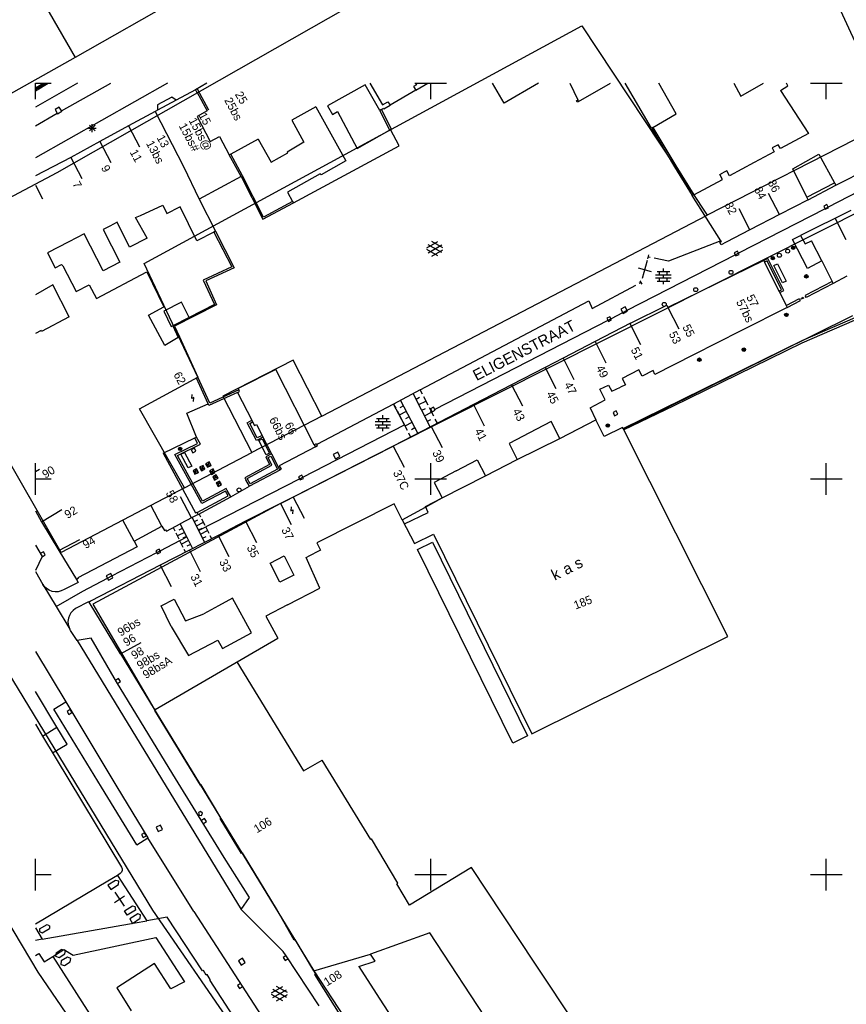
# Model space of a CAD drawing. Header units: millimetres. Extents: x 135944 to 142000, y 454200 to 456692.
# Tile 18 of 185: x 137048 to 137153, y 455184 to 455308. Entities that reach past the tile are written whole.
import ezdxf
from ezdxf.enums import TextEntityAlignment as Align

# ---------------------------------------------------------------- set-up
doc = ezdxf.new("R2010")
doc.units = ezdxf.units.MM
doc.layers.get('0').update_dxf_attribs({"color": 251})
doc.layers.add('TotaalGBKN2013X$0$Contouren', color=251, linetype='Continuous')
doc.styles.add('TotaalGBKN2013X$0$GBKN binnenstad 2009$0$Standard', font='txt')

msp = doc.modelspace()

# ---------------------------------------------------------------- linework, layer by layer
for p, q in [((137050, 455300), (137052, 455300)), ((137050, 455298), (137050, 455300)), ((137055.33, 455300), (137050, 455296.96)), ((137066.69, 455300), (137050, 455290.56)), ((137050, 455299.4), (137051.02, 455300)), ((137050, 455299.05), (137051.61, 455300)), ((137050, 455299.23), (137051.32, 455300)), ((137053.31, 455296.49), (137059.53, 455300)), ((137071.67, 455300), (137070.23, 455299.16)), ((137091.72, 455299.8), (137086.95, 455297.14)), ((137093.56, 455296.56), (137091.72, 455299.8)), ((137092.31, 455300), (137093.91, 455297.27)), ((137098.18, 455299.77), (137097.82, 455299.56)), ((137097.82, 455299.56), (137098.09, 455299.1)), ((137098, 455300), (137100, 455300)), ((137098.05, 455300), (137098.18, 455299.77)), ((137098.09, 455299.1), (137099.63, 455300)), ((137100, 455300), (137102, 455300)), ((137100, 455298), (137100, 455300)), ((137109.29, 455297.48), (137107.81, 455300)), ((137113.61, 455300), (137109.29, 455297.48)), ((137117.6, 455300), (137118.58, 455297.89)), ((137118.67, 455297.69), (137122.74, 455300)), ((137127.92, 455294.31), (137124.58, 455300)), ((137131.02, 455296.14), (137128.83, 455300)), ((137138.33, 455300), (137139.2, 455298.36)), ((137139.2, 455298.36), (137142.06, 455300)), ((137144.23, 455299.09), (137145.15, 455299.68)), ((137145.15, 455299.68), (137144.96, 455300)), ((137148, 455300), (137150, 455300)), ((137150, 455300), (137152, 455300)), ((137150, 455298), (137150, 455300)), ((137067.25, 455298.24), (137065.45, 455297.27)), ((137067.8, 455297.85), (137067.25, 455298.24)), ((137070.23, 455299.16), (137067.8, 455297.85)), ((137070.23, 455299.16), (137070.38, 455298.89)), ((137070.38, 455298.89), (137070.43, 455298.92)), ((137070.43, 455298.92), (137071.74, 455296.52)), ((137070.46, 455299.28), (137071.87, 455296.63)), ((137098.09, 455299.1), (137094.85, 455297.21)), ((137144.23, 455299.09), (137147.77, 455293.64)), ((137053.02, 455296.98), (137052.49, 455296.66)), ((137053.34, 455296.45), (137053.02, 455296.98)), ((137065.45, 455297.27), (137065.46, 455296.6)), ((137067.8, 455297.85), (137065.46, 455296.6)), ((137085.47, 455297.03), (137082.44, 455295.31)), ((137085.47, 455297.03), (137089.25, 455290.17)), ((137086.95, 455297.14), (137087.59, 455296.04)), ((137093.75, 455296.68), (137094.02, 455296.85)), ((137093.91, 455297.27), (137094.58, 455297.66)), ((137094.02, 455296.85), (137094.07, 455296.76)), ((137094.07, 455296.76), (137094.85, 455297.21)), ((137094.58, 455297.66), (137094.85, 455297.21)), ((137118.41, 455297.79), (137118.58, 455297.89)), ((137118.52, 455297.6), (137118.41, 455297.79)), ((137118.67, 455297.69), (137118.52, 455297.6)), ((137118.67, 455297.69), (137118.58, 455297.89)), ((137050, 455294.63), (137052.77, 455296.19)), ((137052.49, 455296.66), (137052.81, 455296.13)), ((137052.81, 455296.13), (137053.34, 455296.45)), ((137065.15, 455296.44), (137061.76, 455294.6)), ((137065.46, 455296.6), (137065.15, 455296.44)), ((137065.15, 455296.44), (137068.71, 455289.49)), ((137071.74, 455296.52), (137070.46, 455295.8)), ((137070.46, 455295.8), (137072.11, 455292.64)), ((137087.59, 455296.04), (137088.21, 455296.41)), ((137088.21, 455296.41), (137090.69, 455291.75)), ((137093.75, 455296.68), (137093.56, 455296.56)), ((137093.56, 455296.56), (137094.79, 455294.07)), ((137093.75, 455296.68), (137094.98, 455294.17)), ((137128.09, 455294.41), (137131.02, 455296.14)), ((137056.85, 455293.97), (137057.55, 455294.68)), ((137057.55, 455293.97), (137056.85, 455294.68)), ((137057.2, 455293.83), (137057.2, 455294.83)), ((137061.76, 455294.6), (137058.13, 455292.63)), ((137061.76, 455294.6), (137063.17, 455291.96)), ((137082.44, 455295.31), (137083.95, 455292.54)), ((137128.09, 455294.41), (137127.92, 455294.31)), ((137128.09, 455294.41), (137130.98, 455289.56)), ((137056.7, 455294.33), (137057.7, 455294.33)), ((137072.11, 455292.64), (137073.29, 455293.26)), ((137073.29, 455293.26), (137074.52, 455290.96)), ((137090.69, 455291.75), (137094.79, 455294.07)), ((137094.79, 455294.07), (137094.91, 455294.14)), ((137094.98, 455294.17), (137094.91, 455294.14)), ((137096.02, 455292.07), (137094.91, 455294.14)), ((137127.92, 455294.31), (137130.81, 455289.45)), ((137147.77, 455293.64), (137144.2, 455291.74)), ((137058.13, 455292.63), (137054.47, 455290.59)), ((137058.13, 455292.63), (137059.55, 455289.99)), ((137078.19, 455292.93), (137074.7, 455291.05)), ((137078.19, 455292.93), (137079.81, 455290)), ((137083.95, 455292.54), (137081.85, 455291.3)), ((137082.62, 455284.88), (137096.02, 455292.07)), ((137143.94, 455292.23), (137143.16, 455291.82)), ((137144.2, 455291.74), (137143.94, 455292.23)), ((137151.23, 455287.13), (137161.22, 455292.18)), ((137074.7, 455291.05), (137074.52, 455290.96)), ((137076.01, 455288.2), (137074.52, 455290.96)), ((137076.18, 455288.3), (137074.7, 455291.05)), ((137079.81, 455290), (137081.91, 455291.19)), ((137081.91, 455291.19), (137081.85, 455291.3)), ((137143.43, 455291.32), (137140.88, 455289.96)), ((137143.16, 455291.82), (137143.43, 455291.32)), ((137145.76, 455289.18), (137149.08, 455291.01)), ((137149.08, 455291.01), (137151.07, 455287.42)), ((137054.47, 455290.59), (137050, 455288.29)), ((137054.47, 455290.59), (137055.89, 455287.95)), ((137068.71, 455289.49), (137070.72, 455285.36)), ((137089.25, 455290.17), (137086.12, 455288.4)), ((137130.81, 455289.45), (137133.07, 455285.79)), ((137130.98, 455289.56), (137133.25, 455285.88)), ((137140.88, 455289.96), (137137.77, 455288.3)), ((137160.32, 455289.52), (137150.25, 455284.34)), ((137076.01, 455288.2), (137070.72, 455285.36)), ((137076.01, 455288.2), (137078.75, 455282.8)), ((137078.83, 455283.08), (137076.18, 455288.3)), ((137086.03, 455288.56), (137081.9, 455286.23)), ((137086.12, 455288.4), (137086.03, 455288.56)), ((137136.55, 455288.45), (137136.94, 455288.66)), ((137136.88, 455287.83), (137136.55, 455288.45)), ((137137.44, 455288.93), (137136.94, 455288.66)), ((137137.77, 455288.3), (137137.44, 455288.93)), ((137147.57, 455285.6), (137145.76, 455289.18)), ((137050, 455287.11), (137050.92, 455285.39)), ((137133.25, 455285.88), (137136.88, 455287.83)), ((137147.57, 455285.6), (137151.07, 455287.42)), ((137147.74, 455285.26), (137151.23, 455287.13)), ((137151.07, 455287.42), (137151.23, 455287.13)), ((137081.9, 455286.23), (137082.52, 455285.06)), ((137133.25, 455285.88), (137133.07, 455285.79)), ((137136.69, 455280.1), (137133.07, 455285.79)), ((137144.1, 455283.42), (137142.72, 455286.08)), ((137063.31, 455283.3), (137066.13, 455284.58)), ((137066.13, 455284.58), (137066.64, 455283.55)), ((137070.72, 455285.36), (137072.76, 455281.3)), ((137078.75, 455282.8), (137082.62, 455284.88)), ((137082.52, 455285.06), (137078.83, 455283.08)), ((137082.52, 455285.06), (137082.62, 455284.88)), ((137147.74, 455285.26), (137144.11, 455283.4)), ((137147.74, 455285.26), (137147.57, 455285.6)), ((137150.09, 455284.66), (137149.69, 455284.46)), ((137149.69, 455284.46), (137149.89, 455284.06)), ((137150.29, 455284.26), (137150.09, 455284.66)), ((137062.68, 455283.02), (137063.31, 455283.3)), ((137066.64, 455283.55), (137067.46, 455283.94)), ((137068.32, 455284.36), (137067.46, 455283.94)), ((137070.43, 455280.09), (137068.32, 455284.36)), ((137149.85, 455284.13), (137138.91, 455278.51)), ((137140.36, 455281.47), (137138.98, 455284.13)), ((137144.11, 455283.4), (137140.36, 455281.47)), ((137153.13, 455283.9), (137146.74, 455280.75)), ((137150.25, 455284.34), (137149.85, 455284.13)), ((137149.89, 455284.06), (137150.29, 455284.26)), ((137059.41, 455281.94), (137058.58, 455281.51)), ((137060.35, 455282.42), (137059.41, 455281.94)), ((137061.89, 455279.29), (137060.35, 455282.42)), ((137064.13, 455280.4), (137062.68, 455283.02)), ((137151.14, 455282.92), (137152.47, 455280.23)), ((137056.17, 455280.95), (137054.22, 455279.95)), ((137058.56, 455276.29), (137056.17, 455280.95)), ((137058.58, 455281.51), (137060.69, 455277.39)), ((137072.55, 455281.19), (137070.43, 455280.09)), ((137072.76, 455281.3), (137072.55, 455281.19)), ((137072.55, 455281.19), (137074.82, 455276.8)), ((137072.76, 455281.3), (137075.15, 455276.68)), ((137140.36, 455281.47), (137137.33, 455279.91)), ((137145.73, 455280.26), (137146.74, 455280.75)), ((137146.74, 455280.75), (137147.36, 455279.71)), ((137054.22, 455279.95), (137051.52, 455278.57)), ((137064.13, 455280.4), (137061.89, 455279.29)), ((137099.51, 455279.19), (137100.91, 455280)), ((137101.38, 455278.59), (137099.65, 455279.59)), ((137099.65, 455278.58), (137101.38, 455279.58)), ((137101.51, 455279.21), (137100.12, 455280.01)), ((137136.69, 455280.1), (137130.06, 455277.52)), ((137136.53, 455279.88), (137136.74, 455280.02)), ((137136.72, 455279.59), (137136.53, 455279.88)), ((137136.74, 455280.02), (137136.69, 455280.1)), ((137137.33, 455279.91), (137136.72, 455279.59)), ((137147.62, 455276.6), (137145.73, 455280.26)), ((137147.36, 455279.71), (137148.15, 455280.09)), ((137149.44, 455277.54), (137148.15, 455280.09)), ((137051.52, 455278.57), (137052.5, 455276.65)), ((137100.91, 455278.17), (137099.51, 455278.98)), ((137100.12, 455278.16), (137101.51, 455278.96)), ((137138.51, 455278.31), (137124.81, 455271.27)), ((137127.46, 455277.82), (137127.56, 455278.31)), ((137138.78, 455278.77), (137138.38, 455278.58)), ((137138.38, 455278.58), (137138.58, 455278.17)), ((137138.91, 455278.51), (137138.51, 455278.31)), ((137138.58, 455278.17), (137138.98, 455278.37)), ((137138.98, 455278.37), (137138.78, 455278.77)), ((137052.5, 455276.65), (137053.3, 455277.07)), ((137053.3, 455277.07), (137053.48, 455276.94)), ((137053.48, 455276.94), (137055.15, 455273.68)), ((137060.69, 455277.39), (137058.56, 455276.29)), ((137127.37, 455277.58), (137126.71, 455275.3)), ((137127.51, 455278.06), (137127.76, 455278.01)), ((137130.06, 455277.52), (137128.24, 455277.91)), ((137142.12, 455277.58), (137136.09, 455274.63)), ((137142.63, 455277.83), (137142.12, 455277.58)), ((137142.12, 455277.58), (137142.21, 455277.4)), ((137142.54, 455277.57), (137142.21, 455277.4)), ((137142.21, 455277.4), (137144.03, 455273.73)), ((137144.36, 455273.89), (137142.54, 455277.57)), ((137144.63, 455273.8), (137142.63, 455277.83)), ((137143.38, 455276.95), (137143.83, 455277.17)), ((137144.48, 455274.76), (137143.38, 455276.95)), ((137143.83, 455277.17), (137144.93, 455274.98)), ((137149.44, 455277.54), (137147.62, 455276.6)), ((137149.44, 455277.54), (137150.74, 455274.96)), ((137057.74, 455272.78), (137064.1, 455276.15)), ((137064.1, 455276.15), (137066.23, 455271.73)), ((137074.82, 455276.8), (137071.22, 455275.13)), ((137075.15, 455276.68), (137071.54, 455275.01)), ((137126.23, 455276.68), (137127.85, 455276.21)), ((137128.43, 455275.79), (137130.39, 455275.79)), ((137128.61, 455276.19), (137130.21, 455276.19)), ((137128.91, 455275.79), (137128.91, 455276.19)), ((137129.41, 455276.19), (137129.41, 455276.59)), ((137129.41, 455275.39), (137129.41, 455275.79)), ((137129.91, 455275.79), (137129.91, 455276.19)), ((137052.21, 455274.51), (137050, 455273.25)), ((137054.29, 455270.48), (137052.21, 455274.51)), ((137055.15, 455273.68), (137056.81, 455274.53)), ((137056.81, 455274.53), (137057.74, 455272.78)), ((137071.22, 455275.13), (137072.64, 455272.02)), ((137071.54, 455275.01), (137072.92, 455271.98)), ((137120.41, 455271.54), (137125.91, 455274.47)), ((137126.57, 455274.82), (137126.35, 455274.7)), ((137126.45, 455275.04), (137126.69, 455274.6)), ((137128.43, 455275.39), (137130.39, 455275.39)), ((137128.61, 455274.99), (137130.21, 455274.99)), ((137128.91, 455274.99), (137128.91, 455275.39)), ((137129.41, 455274.59), (137129.41, 455274.99)), ((137129.91, 455274.99), (137129.91, 455275.39)), ((137136.09, 455274.63), (137129.99, 455271.64)), ((137144.93, 455274.98), (137144.48, 455274.76)), ((137150.74, 455274.96), (137147.32, 455273.16)), ((137150.87, 455274.69), (137147.46, 455272.9)), ((137150.87, 455274.69), (137150.74, 455274.96)), ((137152.62, 455275.61), (137150.87, 455274.69)), ((137144.03, 455273.73), (137144.36, 455273.89)), ((137144.03, 455273.73), (137144.12, 455273.55)), ((137144.12, 455273.55), (137144.63, 455273.8)), ((137144.12, 455273.55), (137144.93, 455271.91)), ((137068.48, 455272.34), (137066.24, 455271.21)), ((137072.92, 455271.98), (137067.61, 455269.31)), ((137069.43, 455270.4), (137068.48, 455272.34)), ((137072.64, 455272.02), (137069.43, 455270.4)), ((137098.67, 455261.25), (137119.99, 455272.51)), ((137119.99, 455272.51), (137120.41, 455271.54)), ((137144.93, 455271.91), (137146.61, 455272.79)), ((137145.06, 455271.66), (137146.74, 455272.54)), ((137146.61, 455272.79), (137146.68, 455272.66)), ((137146.74, 455272.54), (137146.68, 455272.66)), ((137146.85, 455272.76), (137147.21, 455272.94)), ((137147.1, 455272.72), (137146.97, 455272.97)), ((137147.32, 455273.16), (137147.39, 455273.03)), ((137147.46, 455272.9), (137147.39, 455273.03)), ((137064.29, 455270.67), (137066.23, 455271.73)), ((137066.24, 455271.21), (137067.19, 455269.27)), ((137124.26, 455270.99), (137122.79, 455270.23)), ((137124.57, 455271.75), (137124.02, 455271.46)), ((137124.02, 455271.46), (137124.31, 455270.91)), ((137124.81, 455271.27), (137124.26, 455270.99)), ((137124.31, 455270.91), (137124.86, 455271.2)), ((137124.86, 455271.2), (137124.57, 455271.75)), ((137125.26, 455269.68), (137129.85, 455271.93)), ((137129.85, 455271.93), (137129.99, 455271.64)), ((137129.99, 455271.64), (137131.35, 455268.96)), ((137145.06, 455271.66), (137139.21, 455268.7)), ((137144.93, 455271.91), (137145.06, 455271.66)), ((137147.04, 455267.51), (137154.93, 455270.92)), ((137054.29, 455270.48), (137050.77, 455268.64)), ((137066.36, 455266.87), (137064.29, 455270.67)), ((137069.43, 455270.4), (137067.36, 455269.36)), ((137122.39, 455270.02), (137100.51, 455258.78)), ((137125.26, 455269.68), (137120.78, 455267.35)), ((137122.65, 455270.49), (137122.25, 455270.29)), ((137122.25, 455270.29), (137122.46, 455269.89)), ((137122.79, 455270.23), (137122.39, 455270.02)), ((137122.46, 455269.89), (137122.86, 455270.1)), ((137122.86, 455270.1), (137122.65, 455270.49)), ((137125.17, 455269.63), (137126.53, 455266.96)), ((137154.8, 455270.56), (137146.92, 455267.16)), ((137050.72, 455268.75), (137050, 455268.37)), ((137050.77, 455268.64), (137050.72, 455268.75)), ((137067.19, 455269.27), (137067.36, 455269.36)), ((137067.36, 455269.36), (137068.04, 455267.85)), ((137067.61, 455269.31), (137068.23, 455267.95)), ((137139.21, 455268.7), (137133.24, 455265.69)), ((137068.04, 455267.85), (137066.36, 455266.87)), ((137068.04, 455267.85), (137068.23, 455267.95)), ((137068.23, 455267.95), (137070.55, 455262.84)), ((137120.78, 455267.35), (137116.72, 455265.24)), ((137120.78, 455267.35), (137122.14, 455264.67)), ((137124.32, 455256.38), (137147.04, 455267.51)), ((137146.92, 455267.16), (137130.65, 455259.18)), ((137116.72, 455265.24), (137114.45, 455264.07)), ((137116.72, 455265.24), (137118.1, 455262.57)), ((137133.24, 455265.69), (137128.33, 455263.21)), ((137080.39, 455263.84), (137075.66, 455261.42)), ((137085.27, 455254.31), (137080.39, 455263.84)), ((137114.45, 455264.07), (137110.2, 455261.87)), ((137114.45, 455264.07), (137115.83, 455261.4)), ((137126.32, 455263.76), (137124.2, 455262.69)), ((137126.72, 455262.96), (137126.32, 455263.76)), ((137128.1, 455263.68), (137126.72, 455262.96)), ((137128.33, 455263.21), (137128.1, 455263.68)), ((137070.37, 455262.73), (137070.55, 455262.84)), ((137071.85, 455259.49), (137070.37, 455262.73)), ((137072.04, 455259.57), (137070.55, 455262.84)), ((137124.2, 455262.69), (137124.6, 455261.89)), ((137075.56, 455260.92), (137071.94, 455259.29)), ((137075.74, 455261.24), (137072.04, 455259.57)), ((137075.56, 455260.92), (137075.83, 455261.05)), ((137075.56, 455260.92), (137077.36, 455257.42)), ((137075.66, 455261.42), (137075.74, 455261.24)), ((137075.83, 455261.05), (137075.74, 455261.24)), ((137098.67, 455261.25), (137095.29, 455259.46)), ((137099.94, 455256.58), (137097.78, 455260.79)), ((137098.94, 455260.72), (137098.67, 455261.25)), ((137110.2, 455261.87), (137105.39, 455259.39)), ((137110.2, 455261.87), (137111.58, 455259.21)), ((137121.37, 455261.32), (137122.47, 455261.85)), ((137122.07, 455259.98), (137121.37, 455261.32)), ((137122.47, 455261.85), (137122.88, 455261.07)), ((137122.88, 455261.07), (137123.97, 455261.59)), ((137124.6, 455261.89), (137123.97, 455261.59)), ((137069.8, 455260.16), (137069.81, 455260.65)), ((137070.02, 455260.28), (137069.8, 455260.16)), ((137070.01, 455259.78), (137070.02, 455260.28)), ((137096.18, 455259.92), (137098.34, 455255.75)), ((137098.14, 455260.09), (137098.59, 455260.32)), ((137098.5, 455259.39), (137099.39, 455259.84)), ((137099.66, 455259.32), (137099.12, 455260.37)), ((137120.14, 455258.97), (137122.07, 455259.98)), ((137069.16, 455258.3), (137071.85, 455259.49)), ((137070.38, 455255.29), (137069.16, 455258.3)), ((137071.94, 455259.29), (137071.85, 455259.49)), ((137095.29, 455259.46), (137085.61, 455254.35)), ((137096.67, 455256.81), (137095.29, 455259.46)), ((137095.29, 455259.46), (137095.56, 455258.94)), ((137095.74, 455258.59), (137096.28, 455257.55)), ((137096.9, 455258.53), (137096.01, 455258.07)), ((137096.54, 455259.22), (137096.1, 455258.99)), ((137098.86, 455258.68), (137099.31, 455258.91)), ((137099.22, 455257.98), (137100.11, 455258.44)), ((137100.38, 455257.91), (137099.84, 455258.96)), ((137100.1, 455258.57), (137099.94, 455258.49)), ((137100.36, 455259.07), (137099.96, 455258.87)), ((137099.96, 455258.87), (137100.16, 455258.46)), ((137105.39, 455259.39), (137100.06, 455256.64)), ((137100.16, 455258.46), (137100.56, 455258.67)), ((137100.56, 455258.67), (137100.36, 455259.07)), ((137105.39, 455259.39), (137106.77, 455256.72)), ((137120.14, 455258.97), (137120.88, 455257.48)), ((137123.45, 455258.58), (137123.05, 455258.38)), ((137123.05, 455258.38), (137123.24, 455257.97)), ((137123.65, 455258.17), (137123.45, 455258.58)), ((137130.65, 455259.18), (137124.42, 455256.19)), ((137076.79, 455257.1), (137077.36, 455257.42)), ((137077.94, 455254.87), (137076.79, 455257.1)), ((137077.11, 455257), (137077.47, 455257.21)), ((137077.36, 455257.42), (137077.47, 455257.21)), ((137077.47, 455257.21), (137077.72, 455256.74)), ((137092.95, 455257.25), (137094.91, 455257.25)), ((137093.13, 455257.65), (137094.73, 455257.65)), ((137093.43, 455257.25), (137093.43, 455257.65)), ((137093.93, 455257.65), (137093.93, 455258.05)), ((137093.93, 455256.85), (137093.93, 455257.25)), ((137094.43, 455257.25), (137094.43, 455257.65)), ((137096.46, 455257.2), (137097, 455256.16)), ((137097.62, 455257.14), (137096.73, 455256.68)), ((137097.26, 455257.83), (137096.82, 455257.6)), ((137099.58, 455257.28), (137100.02, 455257.51)), ((137100.83, 455257.03), (137100.56, 455257.56)), ((137115.22, 455257.24), (137113.36, 455256.28)), ((137116.32, 455255.11), (137115.22, 455257.24)), ((137116.32, 455255.11), (137120.88, 455257.48)), ((137118.75, 455256.37), (137120.88, 455257.48)), ((137121.94, 455255.35), (137120.88, 455257.48)), ((137123.24, 455257.97), (137123.65, 455258.17)), ((137078.04, 455255.19), (137077.11, 455257)), ((137077.72, 455256.74), (137077.96, 455256.86)), ((137077.96, 455256.86), (137078.66, 455255.5)), ((137083.82, 455250.22), (137096.67, 455256.81)), ((137092.95, 455256.85), (137094.91, 455256.85)), ((137093.13, 455256.45), (137094.73, 455256.45)), ((137093.43, 455256.45), (137093.43, 455256.85)), ((137093.93, 455256.05), (137093.93, 455256.45)), ((137094.43, 455256.45), (137094.43, 455256.85)), ((137100.06, 455256.64), (137095.24, 455254.15)), ((137097.18, 455255.81), (137097.45, 455255.29)), ((137097.98, 455256.44), (137097.54, 455256.21)), ((137100.06, 455256.64), (137101.44, 455253.97)), ((137113.36, 455256.28), (137109.89, 455254.48)), ((137116.32, 455255.11), (137118.75, 455256.37)), ((137124.26, 455256.51), (137121.94, 455255.35)), ((137124.32, 455256.38), (137124.26, 455256.51)), ((137124.42, 455256.19), (137124.32, 455256.38)), ((137137.55, 455230.08), (137124.42, 455256.19)), ((137066.17, 455253.26), (137070.16, 455255.18)), ((137070.16, 455255.18), (137070.38, 455255.29)), ((137070.52, 455254.48), (137070.16, 455255.18)), ((137070.86, 455254.37), (137070.38, 455255.29)), ((137078.77, 455255.29), (137077.94, 455254.87)), ((137078.66, 455255.5), (137078.04, 455255.19)), ((137078.24, 455254.83), (137078.69, 455255.06)), ((137079.17, 455253.03), (137078.24, 455254.83)), ((137078.66, 455255.5), (137078.77, 455255.29)), ((137078.69, 455255.06), (137079.61, 455253.26)), ((137078.77, 455255.29), (137079.86, 455253.15)), ((137110.94, 455252.45), (137116.32, 455255.11)), ((137067.64, 455253.06), (137070.52, 455254.48)), ((137067.99, 455252.95), (137070.86, 455254.37)), ((137068.41, 455253.11), (137068.85, 455253.34)), ((137068.85, 455253.34), (137069.77, 455251.61)), ((137070.1, 455253.89), (137069.7, 455253.69)), ((137069.7, 455253.69), (137069.9, 455253.29)), ((137069.9, 455253.29), (137070.3, 455253.49)), ((137070.3, 455253.49), (137070.1, 455253.89)), ((137085.4, 455254.06), (137080.84, 455251.67)), ((137095.24, 455254.15), (137082.6, 455247.7)), ((137085.27, 455254.31), (137085.55, 455254.45)), ((137085.27, 455254.31), (137085.4, 455254.06)), ((137085.4, 455254.06), (137085.68, 455254.21)), ((137085.55, 455254.45), (137085.61, 455254.35)), ((137085.68, 455254.21), (137085.61, 455254.35)), ((137088.23, 455253.38), (137087.67, 455253.1)), ((137088.51, 455252.83), (137088.23, 455253.38)), ((137095.24, 455254.15), (137096.62, 455251.48)), ((137109.89, 455254.48), (137110.94, 455252.45)), ((137066.17, 455253.26), (137070.25, 455245.71)), ((137071.03, 455246.87), (137067.64, 455253.06)), ((137071.13, 455247.2), (137067.99, 455252.95)), ((137069.33, 455251.38), (137068.41, 455253.11)), ((137071.97, 455252.14), (137071.53, 455251.9)), ((137071.77, 455251.46), (137071.97, 455252.14)), ((137072.21, 455251.7), (137071.97, 455252.14)), ((137079.86, 455253.15), (137079.13, 455252.78)), ((137079.13, 455252.78), (137079.62, 455251.83)), ((137079.61, 455253.26), (137079.17, 455253.03)), ((137079.42, 455252.69), (137079.78, 455252.87)), ((137079.91, 455251.74), (137079.42, 455252.69)), ((137079.78, 455252.87), (137080.62, 455251.23)), ((137079.86, 455253.15), (137080.89, 455251.12)), ((137087.67, 455253.1), (137087.96, 455252.55)), ((137087.96, 455252.55), (137088.51, 455252.83)), ((137103.22, 455251.01), (137105.87, 455252.4)), ((137105.87, 455252.4), (137106.92, 455250.39)), ((137106.92, 455250.39), (137110.94, 455252.45)), ((137109.53, 455251.73), (137110.94, 455252.45)), ((137050, 455250), (137050, 455252)), ((137050, 455250.92), (137050.52, 455251.23)), ((137069.77, 455251.61), (137069.33, 455251.38)), ((137070.38, 455251.25), (137069.94, 455251.02)), ((137069.94, 455251.02), (137070.62, 455250.81)), ((137069.94, 455251.02), (137070.18, 455250.58)), ((137070.18, 455250.58), (137070.38, 455251.25)), ((137070.18, 455250.58), (137070.62, 455250.81)), ((137070.62, 455250.81), (137070.38, 455251.25)), ((137071.2, 455251.7), (137070.76, 455251.46)), ((137070.76, 455251.46), (137071.43, 455251.26)), ((137070.76, 455251.46), (137070.99, 455251.02)), ((137070.99, 455251.02), (137071.2, 455251.7)), ((137070.99, 455251.02), (137071.43, 455251.26)), ((137071.43, 455251.26), (137071.2, 455251.7)), ((137071.53, 455251.9), (137072.21, 455251.7)), ((137071.53, 455251.9), (137071.77, 455251.46)), ((137071.77, 455251.46), (137072.21, 455251.7)), ((137072.46, 455251.25), (137072.02, 455251.01)), ((137072.02, 455251.01), (137072.7, 455250.81)), ((137072.02, 455251.01), (137072.26, 455250.57)), ((137072.26, 455250.57), (137072.46, 455251.25)), ((137072.26, 455250.57), (137072.7, 455250.81)), ((137072.7, 455250.81), (137072.46, 455251.25)), ((137079.62, 455251.83), (137076.48, 455250.13)), ((137076.78, 455250.04), (137079.91, 455251.74)), ((137080.89, 455251.12), (137077.07, 455249.07)), ((137080.62, 455251.23), (137077.16, 455249.36)), ((137080.84, 455251.67), (137081.07, 455251.21)), ((137081.07, 455251.21), (137080.89, 455251.12)), ((137100, 455250), (137100, 455252)), ((137103.22, 455251.01), (137100.43, 455249.56)), ((137106.92, 455250.39), (137109.53, 455251.73)), ((137150, 455250), (137150, 455252)), ((137050, 455250), (137052, 455250)), ((137050, 455248), (137050, 455250)), ((137083.42, 455250.01), (137070.67, 455243.48)), ((137072.87, 455250.52), (137072.42, 455250.28)), ((137073.1, 455250.08), (137072.42, 455250.28)), ((137072.42, 455250.28), (137072.66, 455249.84)), ((137072.66, 455249.84), (137072.87, 455250.52)), ((137072.66, 455249.84), (137073.1, 455250.08)), ((137073.3, 455249.72), (137072.86, 455249.48)), ((137073.1, 455250.08), (137072.87, 455250.52)), ((137073.1, 455249.04), (137073.3, 455249.72)), ((137073.54, 455249.28), (137073.3, 455249.72)), ((137076.48, 455250.13), (137076.62, 455249.88)), ((137077.07, 455249.07), (137076.62, 455249.88)), ((137077.16, 455249.36), (137076.78, 455250.04)), ((137083.69, 455250.47), (137083.29, 455250.26)), ((137083.29, 455250.26), (137083.5, 455249.86)), ((137083.42, 455250.01), (137083.82, 455250.22)), ((137083.5, 455249.86), (137083.9, 455250.06)), ((137083.9, 455250.06), (137083.69, 455250.47)), ((137098, 455250), (137100, 455250)), ((137100, 455250), (137102, 455250)), ((137100, 455248), (137100, 455250)), ((137100.43, 455249.56), (137101.45, 455247.6)), ((137101.45, 455247.6), (137106.92, 455250.39)), ((137148, 455250), (137150, 455250)), ((137150, 455250), (137152, 455250)), ((137150, 455248), (137150, 455250)), ((137074.03, 455248.46), (137071.03, 455246.87)), ((137074.14, 455248.79), (137071.13, 455247.2)), ((137073.54, 455249.28), (137072.86, 455249.48)), ((137072.86, 455249.48), (137073.1, 455249.04)), ((137073.1, 455249.04), (137073.54, 455249.28)), ((137074.36, 455247.85), (137074.03, 455248.46)), ((137074.27, 455248.54), (137074.14, 455248.79)), ((137074.7, 455247.75), (137074.27, 455248.54)), ((137074.7, 455247.75), (137077.07, 455249.07)), ((137069.75, 455245.08), (137068.33, 455247.72)), ((137070.46, 455245.74), (137074.36, 455247.85)), ((137070.58, 455245.52), (137074.7, 455247.75)), ((137082.6, 455247.7), (137080.98, 455246.89)), ((137082.6, 455247.7), (137083.98, 455245.04)), ((137099.31, 455246.5), (137101.45, 455247.6)), ((137099.34, 455246.44), (137101.45, 455247.6)), ((137050, 455245.97), (137050.76, 455244.59)), ((137050.76, 455244.59), (137053.33, 455246.15)), ((137066, 455244.04), (137064.59, 455246.68)), ((137080.98, 455246.89), (137076.59, 455244.64)), ((137080.98, 455246.89), (137082.35, 455244.22)), ((137082.35, 455246.46), (137082.31, 455245.97)), ((137082.31, 455245.97), (137082.54, 455246.08)), ((137082.54, 455246.08), (137082.51, 455245.58)), ((137095.37, 455246.86), (137085.58, 455241.9)), ((137096.4, 455244.83), (137095.37, 455246.86)), ((137096.4, 455244.83), (137099.34, 455246.44)), ((137099.66, 455245.77), (137099.31, 455246.5)), ((137050.76, 455244.59), (137052.96, 455240.95)), ((137062.47, 455242.15), (137061.05, 455244.79)), ((137069.84, 455245.12), (137068.3, 455244.31)), ((137070.58, 455245.52), (137069.84, 455245.12)), ((137070.67, 455243.48), (137069.84, 455245.12)), ((137071.42, 455241.98), (137069.84, 455245.12)), ((137070.1, 455244.6), (137070.55, 455244.82)), ((137070.25, 455245.71), (137070.42, 455245.8)), ((137070.42, 455245.8), (137070.46, 455245.74)), ((137070.58, 455245.52), (137070.46, 455245.74)), ((137070.93, 455245.18), (137070.73, 455245.57)), ((137071.45, 455244.13), (137071.06, 455244.92)), ((137076.59, 455244.64), (137073.1, 455242.85)), ((137076.59, 455244.64), (137077.96, 455241.97)), ((137096.4, 455244.83), (137097.94, 455241.85)), ((137096.66, 455244.3), (137099.66, 455245.77)), ((137062.47, 455242.15), (137066, 455244.04)), ((137066, 455244.04), (137066.31, 455243.48)), ((137066.31, 455243.48), (137066.46, 455243.56)), ((137066.46, 455243.56), (137066.56, 455243.38)), ((137066.56, 455243.38), (137068.3, 455244.31)), ((137067.42, 455243.84), (137067.62, 455243.43)), ((137068.58, 455243.75), (137068.14, 455243.53)), ((137068.3, 455244.31), (137069.87, 455241.2)), ((137069.13, 455242.67), (137068.3, 455244.31)), ((137070.36, 455244.07), (137071.26, 455244.52)), ((137070.63, 455243.55), (137071.07, 455243.78)), ((137070.89, 455243.03), (137071.78, 455243.48)), ((137071.98, 455243.08), (137071.59, 455243.87)), ((137052.96, 455240.95), (137055.62, 455242.34)), ((137062.47, 455242.15), (137062.86, 455241.41)), ((137065.76, 455240.91), (137069.13, 455242.67)), ((137067.75, 455243.17), (137068.14, 455242.41)), ((137068.84, 455243.24), (137067.95, 455242.79)), ((137068.27, 455242.15), (137068.66, 455241.39)), ((137069.36, 455242.22), (137068.46, 455241.77)), ((137069.1, 455242.73), (137068.65, 455242.51)), ((137073.1, 455242.85), (137069.47, 455240.98)), ((137071.15, 455242.5), (137071.6, 455242.73)), ((137072.31, 455242.43), (137072.11, 455242.82)), ((137073.1, 455242.85), (137074.47, 455240.18)), ((137097.94, 455241.85), (137100.36, 455243.03)), ((137100.36, 455243.03), (137112.78, 455217.79)), ((137050, 455241.63), (137050.86, 455240.2)), ((137052.96, 455240.95), (137055.18, 455237.28)), ((137062.86, 455241.41), (137055.38, 455237.51)), ((137065.65, 455241.13), (137065.25, 455240.92)), ((137065.25, 455240.92), (137065.46, 455240.52)), ((137065.36, 455240.7), (137065.76, 455240.91)), ((137065.86, 455240.73), (137065.65, 455241.13)), ((137069.47, 455240.98), (137065.78, 455239.09)), ((137068.79, 455241.13), (137068.98, 455240.75)), ((137069.61, 455241.71), (137069.17, 455241.49)), ((137069.47, 455240.98), (137070.84, 455238.31)), ((137086.06, 455240.99), (137084.42, 455240.16)), ((137085.58, 455241.9), (137086.06, 455240.99)), ((137098.32, 455241.07), (137100.2, 455242)), ((137110.36, 455216.6), (137098.32, 455241.07)), ((137100.2, 455242), (137112.24, 455217.53)), ((137050.86, 455240.2), (137050, 455238.44)), ((137051.01, 455240.79), (137050.62, 455240.56)), ((137050.85, 455240.17), (137051.24, 455240.4)), ((137051.24, 455240.4), (137051.01, 455240.79)), ((137059.67, 455237.73), (137065.36, 455240.7)), ((137065.46, 455240.52), (137065.86, 455240.73)), ((137079.68, 455239.33), (137081.44, 455240.26)), ((137081.44, 455240.26), (137082.66, 455237.82)), ((137084.23, 455240.06), (137084.42, 455240.16)), ((137085.97, 455236.19), (137084.23, 455240.06)), ((137065.78, 455239.09), (137056.97, 455234.54)), ((137065.78, 455239.09), (137067.15, 455236.42)), ((137080.91, 455236.96), (137079.68, 455239.33)), ((137050, 455238.29), (137050.93, 455236.64)), ((137055.43, 455237.43), (137055.18, 455237.28)), ((137055.18, 455237.28), (137055.41, 455236.91)), ((137055.38, 455237.51), (137055.43, 455237.43)), ((137056.01, 455235.82), (137059.12, 455237.45)), ((137059.52, 455238.03), (137058.97, 455237.75)), ((137058.97, 455237.75), (137059.25, 455237.2)), ((137059.12, 455237.45), (137059.67, 455237.73)), ((137059.25, 455237.2), (137059.8, 455237.49)), ((137059.8, 455237.49), (137059.52, 455238.03)), ((137082.66, 455237.82), (137080.91, 455236.96)), ((137050.93, 455236.64), (137052.61, 455233.88)), ((137051.11, 455236.4), (137050.93, 455236.64)), ((137051.4, 455236.13), (137051.11, 455236.4)), ((137051.74, 455235.92), (137051.4, 455236.13)), ((137052.11, 455235.78), (137051.74, 455235.92)), ((137053.63, 455236.01), (137053.28, 455235.84)), ((137055.41, 455236.91), (137053.63, 455236.01)), ((137081.88, 455234.09), (137085.97, 455236.19)), ((137052.5, 455235.72), (137052.11, 455235.78)), ((137052.89, 455235.74), (137052.5, 455235.72)), ((137052.61, 455233.88), (137056.01, 455235.82)), ((137053.28, 455235.84), (137052.89, 455235.74)), ((137065.91, 455233.97), (137067.53, 455234.81)), ((137067.53, 455234.81), (137068.99, 455232.08)), ((137074.93, 455234.92), (137073.14, 455233.95)), ((137077.33, 455230.55), (137074.93, 455234.92)), ((137052.61, 455233.88), (137054.36, 455231)), ((137054.76, 455233.39), (137054.5, 455233.09)), ((137055.08, 455233.62), (137054.76, 455233.39)), ((137056.73, 455234.46), (137055.08, 455233.62)), ((137056.79, 455234.43), (137056.73, 455234.46)), ((137056.97, 455234.54), (137056.79, 455234.43)), ((137060.75, 455227.9), (137056.79, 455234.43)), ((137067.19, 455231.34), (137065.91, 455233.97)), ((137073.14, 455233.95), (137071.29, 455232.94)), ((137081.88, 455234.09), (137079.12, 455232.67)), ((137054.17, 455232.38), (137054.12, 455231.99)), ((137054.3, 455232.75), (137054.17, 455232.38)), ((137054.5, 455233.09), (137054.3, 455232.75)), ((137068.99, 455232.08), (137071.29, 455232.94)), ((137079.12, 455232.67), (137080.66, 455229.88)), ((137054.12, 455231.99), (137054.15, 455231.6)), ((137054.15, 455231.6), (137054.26, 455231.22)), ((137054.26, 455231.22), (137054.36, 455231)), ((137054.45, 455230.85), (137054.36, 455231)), ((137067.19, 455231.34), (137069.37, 455227.68)), ((137055.27, 455229.58), (137054.45, 455230.85)), ((137057.06, 455229.87), (137055.27, 455229.58)), ((137060.26, 455224.34), (137057.06, 455229.87)), ((137065.14, 455220.86), (137080.66, 455229.88)), ((137073.64, 455228.57), (137077.33, 455230.55)), ((137112.78, 455217.79), (137137.55, 455230.08)), ((137055.27, 455229.58), (137076, 455195.58)), ((137060.75, 455227.9), (137063.39, 455229.33)), ((137069.37, 455227.68), (137073.07, 455229.6)), ((137073.07, 455229.6), (137073.64, 455228.57)), ((137050, 455228.18), (137053.83, 455221.81)), ((137060.75, 455227.9), (137065.01, 455220.91)), ((137075.46, 455226.87), (137083.91, 455213.11)), ((137060.53, 455224.76), (137060.14, 455224.53)), ((137060.76, 455224.38), (137060.53, 455224.76)), ((137067.4, 455212.7), (137060.26, 455224.34)), ((137060.38, 455224.14), (137060.76, 455224.38)), ((137052.72, 455218.61), (137050, 455223.14)), ((137052.33, 455220.92), (137053.83, 455221.81)), ((137053.83, 455221.81), (137060.31, 455211.07)), ((137065.01, 455220.91), (137065.08, 455220.96)), ((137065.08, 455220.96), (137065.14, 455220.86)), ((137058.38, 455211.06), (137052.33, 455220.92)), ((137054.38, 455220.84), (137054, 455220.61)), ((137054, 455220.61), (137054.23, 455220.22)), ((137054.23, 455220.22), (137054.62, 455220.46)), ((137054.62, 455220.46), (137054.38, 455220.84)), ((137065.11, 455220.74), (137065.19, 455220.79)), ((137070.87, 455211.29), (137065.11, 455220.74)), ((137065.19, 455220.79), (137065.14, 455220.86)), ((137050, 455219), (137050.9, 455217.51)), ((137050.9, 455217.51), (137052.72, 455218.61)), ((137054, 455216.5), (137052.72, 455218.61)), ((137050.9, 455217.51), (137060.89, 455200.95)), ((137112.24, 455217.53), (137110.36, 455216.6)), ((137052.17, 455215.4), (137054, 455216.5)), ((137083.91, 455213.11), (137086.25, 455214.44)), ((137092.4, 455204.42), (137086.25, 455214.44)), ((137073.89, 455202.16), (137067.4, 455212.7)), ((137062.82, 455203.78), (137058.38, 455211.06)), ((137060.31, 455211.07), (137064.22, 455204.63)), ((137070.96, 455211.35), (137070.87, 455211.29)), ((137073.45, 455207.16), (137070.96, 455211.35)), ((137070.88, 455207.99), (137070.63, 455207.84)), ((137070.63, 455207.84), (137070.69, 455207.52)), ((137070.69, 455207.52), (137071, 455207.48)), ((137071.13, 455207.76), (137070.88, 455207.99)), ((137071, 455207.48), (137071.13, 455207.76)), ((137065.81, 455206.26), (137065.26, 455205.98)), ((137066.09, 455205.71), (137065.81, 455206.26)), ((137071.4, 455207.07), (137071.01, 455206.84)), ((137071.25, 455206.45), (137071.63, 455206.69)), ((137071.63, 455206.69), (137071.4, 455207.07)), ((137073.35, 455207.1), (137073.45, 455207.16)), ((137076.08, 455202.68), (137073.35, 455207.1)), ((137063.8, 455205.29), (137063.41, 455205.05)), ((137063.41, 455205.05), (137063.64, 455204.67)), ((137063.64, 455204.67), (137064.03, 455204.9)), ((137064.03, 455204.9), (137063.8, 455205.29)), ((137065.26, 455205.98), (137065.54, 455205.43)), ((137065.54, 455205.43), (137066.09, 455205.71)), ((137062.82, 455203.78), (137064.22, 455204.63)), ((137070.02, 455195.35), (137064.22, 455204.63)), ((137092.52, 455204.51), (137092.4, 455204.42)), ((137095.84, 455198.9), (137092.52, 455204.51)), ((137076.17, 455202.74), (137076.08, 455202.68)), ((137080.51, 455195.69), (137076.17, 455202.74)), ((137050, 455200), (137050, 455202)), ((137077.08, 455197.11), (137073.89, 455202.16)), ((137100, 455200), (137100, 455202)), ((137150, 455200), (137150, 455202)), ((137050, 455200), (137052, 455200)), ((137050, 455198), (137050, 455200)), ((137060.4, 455199.89), (137059.14, 455199.15)), ((137060.71, 455200.12), (137060.4, 455199.89)), ((137060.4, 455199.89), (137064.09, 455194.16)), ((137060.73, 455200.14), (137060.71, 455200.12)), ((137060.88, 455200.31), (137060.73, 455200.14)), ((137060.96, 455200.51), (137060.88, 455200.31)), ((137060.89, 455200.95), (137060.96, 455200.74)), ((137060.96, 455200.74), (137060.96, 455200.51)), ((137105.14, 455200.9), (137097.31, 455196.15)), ((137098, 455200), (137100, 455200)), ((137100, 455200), (137102, 455200)), ((137100, 455198), (137100, 455200)), ((137113.17, 455188.81), (137105.14, 455200.9)), ((137148, 455200), (137150, 455200)), ((137150, 455200), (137152, 455200)), ((137150, 455198), (137150, 455200)), ((137059.14, 455199.15), (137050, 455193.75)), ((137060.13, 455199.27), (137059.16, 455198.65)), ((137059.16, 455198.65), (137059.52, 455198.12)), ((137059.52, 455198.12), (137060.52, 455198.74)), ((137060.54, 455199.18), (137060.13, 455199.27)), ((137060.52, 455198.74), (137060.54, 455199.18)), ((137095.69, 455198.82), (137095.84, 455198.9)), ((137097.31, 455196.15), (137095.69, 455198.82)), ((137059.99, 455196.48), (137061.25, 455197.31)), ((137060.04, 455197.78), (137061.21, 455196)), ((137076, 455195.58), (137077.08, 455197.11)), ((137061.26, 455195.43), (137062.27, 455196.04)), ((137061.6, 455194.89), (137061.26, 455195.43)), ((137062.64, 455195.51), (137061.6, 455194.89)), ((137062.96, 455195.04), (137061.96, 455194.4)), ((137062.27, 455196.04), (137062.59, 455195.95)), ((137062.59, 455195.95), (137062.64, 455195.51)), ((137063.29, 455194.93), (137062.96, 455195.04)), ((137063.27, 455194.49), (137063.29, 455194.93)), ((137070.02, 455195.35), (137086.72, 455169.6)), ((137081.35, 455190.28), (137076, 455195.58)), ((137082.74, 455191.73), (137080.51, 455195.69)), ((137050.54, 455193.15), (137051.47, 455193.7)), ((137050.85, 455191.83), (137062.6, 455193.89)), ((137051.47, 455193.7), (137051.79, 455193.53)), ((137061.96, 455194.4), (137062.28, 455193.84)), ((137062.28, 455193.84), (137063.27, 455194.49)), ((137062.6, 455193.89), (137064.09, 455194.16)), ((137066.67, 455194.64), (137064.09, 455194.16)), ((137071.14, 455187.83), (137066.67, 455194.64)), ((137050, 455193.26), (137050.85, 455191.83)), ((137050.54, 455193.15), (137050.53, 455192.79)), ((137050.53, 455192.79), (137050.86, 455192.62)), ((137050.86, 455192.62), (137051.79, 455193.17)), ((137051.79, 455193.53), (137051.79, 455193.17)), ((137099.89, 455192.63), (137092.38, 455189.96)), ((137116.87, 455166.84), (137099.89, 455192.63)), ((137050.85, 455191.83), (137050, 455191.67)), ((137054.79, 455189.82), (137065.24, 455192.04)), ((137065.24, 455192.04), (137068.85, 455186.46)), ((137082.83, 455191.79), (137082.74, 455191.73)), ((137085.2, 455187.82), (137082.83, 455191.79)), ((137050, 455189.79), (137050.44, 455190.02)), ((137050.44, 455190.02), (137051.1, 455188.98)), ((137052.21, 455189.67), (137053.59, 455190.54)), ((137052.62, 455190.13), (137052.55, 455189.69)), ((137052.62, 455190.13), (137053.28, 455190.55)), ((137053.02, 455189.54), (137053.74, 455189.98)), ((137053.8, 455190.4), (137053.28, 455190.55)), ((137053.59, 455190.54), (137054.79, 455189.82)), ((137053.74, 455189.98), (137053.8, 455190.4)), ((137081.71, 455189.74), (137081.35, 455190.28)), ((137085.2, 455187.82), (137092.38, 455189.96)), ((137092.96, 455189.05), (137092.38, 455189.96)), ((137051.1, 455188.98), (137052.21, 455189.67)), ((137052.21, 455189.67), (137058.25, 455180.2)), ((137052.55, 455189.69), (137053.02, 455189.54)), ((137053.28, 455189.1), (137053.2, 455188.62)), ((137053.2, 455188.62), (137053.66, 455188.5)), ((137054.07, 455189.58), (137053.28, 455189.1)), ((137053.66, 455188.5), (137054.41, 455188.98)), ((137054.47, 455189.41), (137054.07, 455189.58)), ((137054.41, 455188.98), (137054.47, 455189.41)), ((137065.08, 455188.76), (137060.31, 455185.68)), ((137067.14, 455185.57), (137065.08, 455188.76)), ((137076.19, 455189.43), (137075.67, 455189.09)), ((137075.67, 455189.09), (137076.01, 455188.57)), ((137076.01, 455188.57), (137076.53, 455188.91)), ((137076.53, 455188.91), (137076.19, 455189.43)), ((137081.7, 455189.76), (137081.33, 455189.51)), ((137081.33, 455189.51), (137081.57, 455189.13)), ((137081.57, 455189.13), (137081.95, 455189.38)), ((137085.87, 455183.42), (137081.71, 455189.74)), ((137090.88, 455188.4), (137092.96, 455189.05)), ((137131.34, 455161.52), (137113.17, 455188.81)), ((137071.27, 455187.87), (137071.14, 455187.83)), ((137071.59, 455187.3), (137071.27, 455187.87)), ((137071.71, 455187.36), (137071.59, 455187.3)), ((137072.11, 455186.76), (137071.71, 455187.36)), ((137085.43, 455187.43), (137085.2, 455187.82)), ((137085.33, 455187.37), (137085.43, 455187.43)), ((137088.95, 455181.62), (137085.33, 455187.37)), ((137090.88, 455188.4), (137093.49, 455184.38)), ((137068.85, 455186.46), (137067.14, 455185.57)), ((137072.12, 455186.6), (137072.11, 455186.76)), ((137074.97, 455182.19), (137072.12, 455186.6)), ((137075.94, 455186.23), (137075.56, 455185.98)), ((137060.31, 455185.68), (137062.13, 455182.8)), ((137075.56, 455185.98), (137075.8, 455185.6)), ((137075.8, 455185.6), (137076.18, 455185.85)), ((137079.87, 455185.06), (137081.27, 455185.87)), ((137081.74, 455184.46), (137080.01, 455185.46)), ((137080.01, 455184.45), (137081.74, 455185.45)), ((137081.87, 455185.08), (137080.49, 455185.88)), ((137081.27, 455184.04), (137079.87, 455184.85)), ((137080.49, 455184.03), (137081.87, 455184.83)), ((137093.49, 455184.38), (137096.47, 455179.79))]:
    msp.add_line(p, q)
for centre, radius in [((137145.83, 455279.21), 0.215), ((137144.08, 455278.25), 0.25), ((137145.13, 455278.78), 0.25), ((137145.83, 455279.21), 0.155), ((137145.83, 455279.21), 0.095), ((137145.83, 455279.21), 0.035), ((137143.24, 455277.9), 0.215), ((137143.24, 455277.9), 0.155), ((137143.24, 455277.9), 0.095), ((137143.24, 455277.9), 0.035), ((137137.96, 455276.1), 0.25), ((137147.49, 455275.59), 0.215), ((137147.49, 455275.59), 0.155), ((137147.49, 455275.59), 0.095), ((137147.49, 455275.59), 0.035), ((137133.5, 455273.91), 0.25), ((137129.52, 455272.05), 0.25), ((137144.96, 455270.72), 0.215), ((137144.96, 455270.72), 0.155), ((137144.96, 455270.72), 0.095), ((137144.96, 455270.72), 0.035), ((137139.58, 455266.33), 0.215), ((137139.58, 455266.33), 0.155), ((137139.58, 455266.33), 0.095), ((137139.58, 455266.33), 0.035), ((137133.96, 455265.06), 0.215), ((137133.96, 455265.06), 0.155), ((137133.96, 455265.06), 0.095), ((137133.96, 455265.06), 0.035), ((137122.38, 455256.74), 0.215), ((137122.38, 455256.74), 0.155), ((137122.38, 455256.74), 0.095), ((137122.38, 455256.74), 0.035), ((137068.3, 455253.79), 0.215), ((137068.3, 455253.79), 0.155), ((137068.3, 455253.79), 0.095), ((137068.3, 455253.79), 0.035), ((137075.76, 455248.6), 0.25)]:
    msp.add_circle(centre, radius)
at = {"layer": 'TotaalGBKN2013X$0$Contouren'}
for p, q in [((137052.74, 455288.7), (137138.71, 455337.64)), ((137138.71, 455337.64), (137158.21, 455295.24)), ((137101.34, 455329.51), (137055.02, 455303.26)), ((137048.71, 455314.25), (137055.02, 455303.26)), ((137063.77, 455277.21), (137119.11, 455307.23)), ((137119.11, 455307.23), (137134.95, 455283.34)), ((137055.02, 455303.26), (137043.8, 455296.94)), ((137158.21, 455295.24), (137134.95, 455283.34)), ((137032.01, 455277.81), (137052.74, 455288.7)), ((137163.86, 455288.64), (137095.16, 455254.1)), ((137086.23, 455257.92), (137134.95, 455283.34)), ((137053.25, 455240.7), (137032.01, 455277.81)), ((137070.55, 455262.84), (137063.77, 455277.21)), ((137153.33, 455270.59), (137124.4, 455256.29)), ((137021.4, 455266.8), (137064.79, 455195.5)), ((137082.59, 455265.01), (137073.69, 455260.47)), ((137086.23, 455257.92), (137082.59, 455265.01)), ((137063.16, 455258.87), (137070.55, 455262.84)), ((137073.69, 455260.47), (137077.36, 455253.32)), ((137068.85, 455248.85), (137063.16, 455258.87)), ((137086.23, 455257.92), (137077.36, 455253.32)), ((137068.85, 455248.85), (137077.36, 455253.32)), ((137080.98, 455246.89), (137095.16, 455254.1)), ((137068.85, 455248.85), (137053.25, 455240.7)), ((137050.34, 455187.68), (137015.48, 455245.97)), ((137080.98, 455246.89), (137057.26, 455234.16)), ((137057.26, 455234.16), (137065.27, 455220.48)), ((137065.27, 455220.48), (137085.2, 455187.82)), ((137064.79, 455195.5), (137115.09, 455122.83)), ((137073.68, 455153.64), (137050.34, 455187.68)), ((137085.2, 455187.82), (137124.26, 455128.79))]:
    msp.add_line(p, q, dxfattribs=at)

# ---------------------------------------------------------------- texts
at = {"style": 'TotaalGBKN2013X$0$GBKN binnenstad 2009$0$Standard'}
for s, height, rotation, p in [('25bs', 1.054, 297.9861, (137074.32, 455298.1)), ('25', 1.054, 300.5916, (137075.65, 455298.85)), ('15bs@', 1.054, 297.9861, (137069.82, 455295.54)), ('15', 1.054, 297.9861, (137071.07, 455296.21)), ('15bs#', 1.054, 297.9861, (137068.56, 455294.86)), ('13', 1.054, 297.9861, (137065.77, 455293.37)), ('13bs', 1.054, 297.9861, (137064.42, 455292.65)), ('11', 1.054, 297.9861, (137062.37, 455291.54)), ('9', 1.05, 297.9861, (137058.74, 455289.56)), ('7', 1.05, 297.9861, (137055.09, 455287.52)), ('57', 1.054, 296.1044, (137140.34, 455273.22)), ('57bs', 1.054, 296.8786, (137139.05, 455272.6)), ('55', 1.054, 296.8786, (137132.26, 455269.43)), ('53', 1.054, 296.8737, (137130.54, 455268.56)), ('51', 1.054, 296.8737, (137125.73, 455266.56)), ('49', 1.054, 296.8737, (137121.33, 455264.27)), ('47', 1.054, 297.5401, (137117.3, 455262.16)), ('45', 1.054, 297.5401, (137115.04, 455260.99)), ('43', 1.054, 297.3834, (137110.78, 455258.8)), ('41', 1.054, 297.3834, (137105.97, 455256.31)), ('39', 1.054, 297.0599, (137100.62, 455253.56)), ('90', 1.054, 31.161, (137050.98, 455250.46)), ('37C', 1.054, 297.0092, (137095.66, 455251.02)), ('92', 1.054, 31.161, (137053.8, 455245.38)), ('37', 1.054, 297.0599, (137081.54, 455243.81)), ('94', 1.054, 31.161, (137056.1, 455241.57)), ('35', 1.054, 297.2119, (137077.16, 455241.56)), ('33', 1.054, 297.2119, (137073.67, 455239.77)), ('31', 1.054, 297.2119, (137070.04, 455237.9)), ('96bs', 1.054, 31.4072, (137060.52, 455230.51)), ('96', 1.054, 31.3921, (137061.23, 455229.24)), ('98', 1.054, 31.4072, (137062.24, 455227.6)), ('98bs', 1.054, 31.4072, (137062.95, 455226.33)), ('98bsA', 1.054, 31.4072, (137063.7, 455225.14)), ('106', 1.054, 31.4072, (137077.74, 455205.65)), ('108', 1.054, 31.9879, (137086.6, 455186.31))]:
    msp.add_text(s, height=height, rotation=rotation, dxfattribs=at).set_placement(p, align=Align.MIDDLE_LEFT)
for s, rotation, p in [('84', 297.4421, (137142.03, 455285.44)), ('86', 297.4421, (137143.75, 455286.32)), ('82', 297.4421, (137138.3, 455283.5)), ('62', 298.2361, (137068.63, 455262.05)), ('66bs', 297.7411, (137081.41, 455255.03)), ('66', 297.7411, (137082.67, 455255.69)), ('58', 298.2361, (137067.66, 455247.08)), ('185', 21.3089, (137120.32, 455234.83))]:
    msp.add_text(s, height=1.054, rotation=rotation, dxfattribs=at).set_placement(p, align=Align.MIDDLE_RIGHT)
msp.add_text('ELIGENSTRAAT', height=1.4, rotation=27.3056, dxfattribs=at).set_placement((137105.78, 455262.35))
at = {"style": 'TotaalGBKN2013X$0$GBKN binnenstad 2009$0$Standard', "width": 1.000714}
msp.add_text('s', height=1.4, rotation=26.3647, dxfattribs=at).set_placement((137117.92, 455239.8), align=Align.TOP_LEFT)
at = {"style": 'TotaalGBKN2013X$0$GBKN binnenstad 2009$0$Standard'}
for s, rotation, p in [('k', 26.4073, (137115.06, 455238.38)), ('a', 26.3497, (137116.49, 455239.09))]:
    msp.add_text(s, height=1.4, rotation=rotation, dxfattribs=at).set_placement(p, align=Align.TOP_LEFT)

doc.saveas('drawing.dxf')
